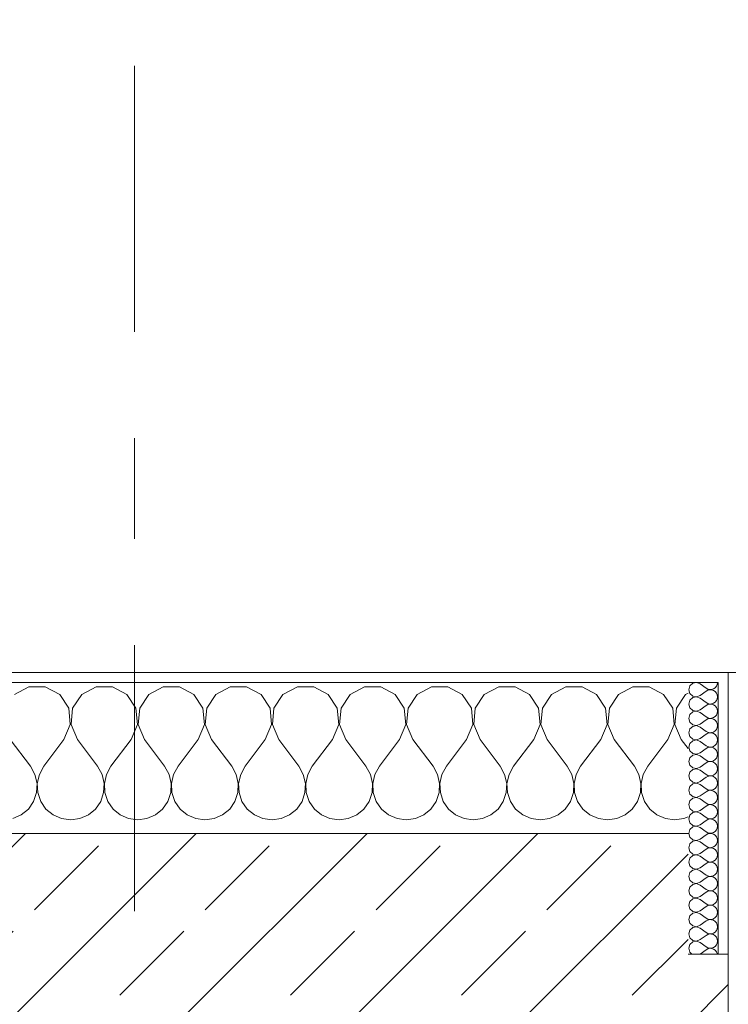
# Model space of a CAD drawing. Header units: metres. Extents: x -3.6 to 84.5, y -11 to 16.8.
# Tile 53 of 256: x 4 to 4.7, y 13.5 to 14.5. Entities that reach past the tile are written whole.
import ezdxf

# ---------------------------------------------------------------- set-up
doc = ezdxf.new("R2010")
doc.units = ezdxf.units.M
doc.header["$MEASUREMENT"] = 0
doc.linetypes.add('Strichlinie doppelt', pattern=[0.546806, 0.264583, -0.105833, 0.070556, -0.105833])
for name, color, linetype in [('154 - Bemaßung_ Beschriftung.Ausbau - Deckenspiegel', 7, 'Continuous'), ('451 - Universal.Achsen Raster', 7, 'Continuous'), ('604 - Struktur.Wand Aussen', 7, 'Continuous')]:
    doc.layers.add(name, color=color, linetype=linetype)
doc.styles.add('ERSTELLTER_STIL_2', font='txt')
doc.dimstyles.new('ERSTELLTER_STIL__2', dxfattribs={"dimtxt": 0.1, "dimasz": 0.0532, "dimexe": 0.18, "dimexo": 0.0625, "dimgap": 0, "dimtad": 1, "dimtih": 1, "dimtoh": 1, "dimzin": 0, "dimdsep": 46, "dimtxsty": 'ERSTELLTER_STIL_2', "dimblk": 'ARROWHEAD_2', "dimblk1": 'ARROWHEAD_2', "dimblk2": 'ARROWHEAD_2', "dimcen": 0.09, "dimse1": 1, "dimse2": 1, "dimclrd": 7, "dimclre": 7, "dimclrt": 7, "dimazin": 0, "dimtfac": 1, "dimtdec": 4, "dimtmove": 0, "dimatfit": 3, "dimfxl": 1, "dimtolj": 1, "dimtzin": 0, "dimarcsym": 0})
pattern_1 = [(0, (0, 0), (0, 0.08660254), [0, -0.05]), (0, (0.025, 0.0433), (0, 0.08660254), [0, -0.05])]

# ---------------------------------------------------------------- blocks, each defined once
blk = doc.blocks.new('*X31')
at = {"layer": '604 - Struktur.Wand Aussen', "color": 7, "linetype": 'Continuous', "lineweight": 5}
for p, q in [((4.02521, 13.84066), (4.0109, 13.83299)), ((4.04145, 13.84066), (4.02521, 13.84066)), ((4.05576, 13.83299), (4.04145, 13.84066)), ((4.09188, 13.84066), (4.07757, 13.83299)), ((4.10812, 13.84066), (4.09188, 13.84066)), ((4.12243, 13.83299), (4.10812, 13.84066)), ((4.15855, 13.84066), (4.14424, 13.83299)), ((4.17479, 13.84066), (4.15855, 13.84066)), ((4.1891, 13.83299), (4.17479, 13.84066)), ((4.22521, 13.84066), (4.2109, 13.83299)), ((4.24145, 13.84066), (4.22521, 13.84066)), ((4.25576, 13.83299), (4.24145, 13.84066)), ((4.29188, 13.84066), (4.27757, 13.83299)), ((4.30812, 13.84066), (4.29188, 13.84066)), ((4.32243, 13.83299), (4.30812, 13.84066)), ((4.35855, 13.84066), (4.34424, 13.83299)), ((4.37479, 13.84066), (4.35855, 13.84066)), ((4.3891, 13.83299), (4.37479, 13.84066)), ((4.42521, 13.84066), (4.4109, 13.83299)), ((4.44145, 13.84066), (4.42521, 13.84066)), ((4.45576, 13.83299), (4.44145, 13.84066)), ((4.49188, 13.84066), (4.47757, 13.83299)), ((4.50812, 13.84066), (4.49188, 13.84066)), ((4.52243, 13.83299), (4.50812, 13.84066)), ((4.55855, 13.84066), (4.54424, 13.83299)), ((4.57479, 13.84066), (4.55855, 13.84066)), ((4.5891, 13.83299), (4.57479, 13.84066)), ((4.62521, 13.84066), (4.6109, 13.83299)), ((4.64145, 13.84066), (4.62521, 13.84066)), ((4.65576, 13.83299), (4.64145, 13.84066)), ((4.68, 13.83429), (4.67757, 13.83299)), ((4.06475, 13.81947), (4.05576, 13.83299)), ((4.07757, 13.83299), (4.06858, 13.81947)), ((4.13142, 13.81947), (4.12243, 13.83299)), ((4.14424, 13.83299), (4.13525, 13.81947)), ((4.19808, 13.81947), (4.1891, 13.83299)), ((4.2109, 13.83299), (4.20192, 13.81947)), ((4.26475, 13.81947), (4.25576, 13.83299)), ((4.27757, 13.83299), (4.26858, 13.81947)), ((4.33142, 13.81947), (4.32243, 13.83299)), ((4.34424, 13.83299), (4.33525, 13.81947)), ((4.39808, 13.81947), (4.3891, 13.83299)), ((4.4109, 13.83299), (4.40192, 13.81947)), ((4.46475, 13.81947), (4.45576, 13.83299)), ((4.47757, 13.83299), (4.46858, 13.81947)), ((4.53142, 13.81947), (4.52243, 13.83299)), ((4.54424, 13.83299), (4.53525, 13.81947)), ((4.59808, 13.81947), (4.5891, 13.83299)), ((4.6109, 13.83299), (4.60192, 13.81947)), ((4.66475, 13.81947), (4.65576, 13.83299)), ((4.67757, 13.83299), (4.66858, 13.81947)), ((4.06629, 13.8033), (4.06475, 13.81947)), ((4.06858, 13.81947), (4.06705, 13.8033)), ((4.13295, 13.8033), (4.13142, 13.81947)), ((4.13525, 13.81947), (4.13371, 13.8033)), ((4.19962, 13.8033), (4.19808, 13.81947)), ((4.20192, 13.81947), (4.20038, 13.8033)), ((4.26629, 13.8033), (4.26475, 13.81947)), ((4.26858, 13.81947), (4.26705, 13.8033)), ((4.33295, 13.8033), (4.33142, 13.81947)), ((4.33525, 13.81947), (4.33371, 13.8033)), ((4.39962, 13.8033), (4.39808, 13.81947)), ((4.40192, 13.81947), (4.40038, 13.8033)), ((4.46629, 13.8033), (4.46475, 13.81947)), ((4.46858, 13.81947), (4.46705, 13.8033)), ((4.53295, 13.8033), (4.53142, 13.81947)), ((4.53525, 13.81947), (4.53371, 13.8033)), ((4.59962, 13.8033), (4.59808, 13.81947)), ((4.60192, 13.81947), (4.60038, 13.8033)), ((4.66629, 13.8033), (4.66475, 13.81947)), ((4.66858, 13.81947), (4.66705, 13.8033)), ((4.06, 13.78833), (4.06629, 13.8033)), ((4.06705, 13.8033), (4.07333, 13.78833)), ((4.12667, 13.78833), (4.13295, 13.8033)), ((4.13371, 13.8033), (4.14, 13.78833)), ((4.19333, 13.78833), (4.19962, 13.8033)), ((4.20038, 13.8033), (4.20667, 13.78833)), ((4.26, 13.78833), (4.26629, 13.8033)), ((4.26705, 13.8033), (4.27333, 13.78833)), ((4.32667, 13.78833), (4.33295, 13.8033)), ((4.33371, 13.8033), (4.34, 13.78833)), ((4.39333, 13.78833), (4.39962, 13.8033)), ((4.40038, 13.8033), (4.40667, 13.78833)), ((4.46, 13.78833), (4.46629, 13.8033)), ((4.46705, 13.8033), (4.47333, 13.78833)), ((4.52667, 13.78833), (4.53295, 13.8033)), ((4.53371, 13.8033), (4.54, 13.78833)), ((4.59333, 13.78833), (4.59962, 13.8033)), ((4.60038, 13.8033), (4.60667, 13.78833)), ((4.66, 13.78833), (4.66629, 13.8033)), ((4.66705, 13.8033), (4.67333, 13.78833)), ((4.00667, 13.78833), (4.02667, 13.76167)), ((4.06, 13.78833), (4.04, 13.76167)), ((4.07333, 13.78833), (4.09333, 13.76167)), ((4.12667, 13.78833), (4.10667, 13.76167)), ((4.14, 13.78833), (4.16, 13.76167)), ((4.19333, 13.78833), (4.17333, 13.76167)), ((4.20667, 13.78833), (4.22667, 13.76167)), ((4.26, 13.78833), (4.24, 13.76167)), ((4.27333, 13.78833), (4.29333, 13.76167)), ((4.32667, 13.78833), (4.30667, 13.76167)), ((4.34, 13.78833), (4.36, 13.76167)), ((4.39333, 13.78833), (4.37333, 13.76167)), ((4.40667, 13.78833), (4.42667, 13.76167)), ((4.46, 13.78833), (4.44, 13.76167)), ((4.47333, 13.78833), (4.49333, 13.76167)), ((4.52667, 13.78833), (4.50667, 13.76167)), ((4.54, 13.78833), (4.56, 13.76167)), ((4.59333, 13.78833), (4.57333, 13.76167)), ((4.60667, 13.78833), (4.62667, 13.76167)), ((4.66, 13.78833), (4.64, 13.76167)), ((4.67333, 13.78833), (4.68, 13.77944)), ((4.03112, 13.75362), (4.02667, 13.76167)), ((4.04, 13.76167), (4.03555, 13.75362)), ((4.09778, 13.75362), (4.09333, 13.76167)), ((4.10667, 13.76167), (4.10222, 13.75362)), ((4.16445, 13.75362), (4.16, 13.76167)), ((4.17333, 13.76167), (4.16888, 13.75362)), ((4.23112, 13.75362), (4.22667, 13.76167)), ((4.24, 13.76167), (4.23555, 13.75362)), ((4.29778, 13.75362), (4.29333, 13.76167)), ((4.30667, 13.76167), (4.30222, 13.75362)), ((4.36445, 13.75362), (4.36, 13.76167)), ((4.37333, 13.76167), (4.36888, 13.75362)), ((4.43112, 13.75362), (4.42667, 13.76167)), ((4.44, 13.76167), (4.43555, 13.75362)), ((4.49778, 13.75362), (4.49333, 13.76167)), ((4.50667, 13.76167), (4.50222, 13.75362)), ((4.56445, 13.75362), (4.56, 13.76167)), ((4.57333, 13.76167), (4.56888, 13.75362)), ((4.63112, 13.75362), (4.62667, 13.76167)), ((4.64, 13.76167), (4.63555, 13.75362)), ((4.0332, 13.74466), (4.03112, 13.75362)), ((4.03555, 13.75362), (4.03347, 13.74466)), ((4.09987, 13.74466), (4.09778, 13.75362)), ((4.10222, 13.75362), (4.10013, 13.74466)), ((4.16653, 13.74466), (4.16445, 13.75362)), ((4.16888, 13.75362), (4.1668, 13.74466)), ((4.2332, 13.74466), (4.23112, 13.75362)), ((4.23555, 13.75362), (4.23347, 13.74466)), ((4.29987, 13.74466), (4.29778, 13.75362)), ((4.30222, 13.75362), (4.30013, 13.74466)), ((4.36653, 13.74466), (4.36445, 13.75362)), ((4.36888, 13.75362), (4.3668, 13.74466)), ((4.4332, 13.74466), (4.43112, 13.75362)), ((4.43555, 13.75362), (4.43347, 13.74466)), ((4.49987, 13.74466), (4.49778, 13.75362)), ((4.50222, 13.75362), (4.50013, 13.74466)), ((4.56653, 13.74466), (4.56445, 13.75362)), ((4.56888, 13.75362), (4.5668, 13.74466)), ((4.6332, 13.74466), (4.63112, 13.75362)), ((4.63555, 13.75362), (4.63347, 13.74466)), ((4.03275, 13.73547), (4.0332, 13.74466)), ((4.03347, 13.74466), (4.03391, 13.73547)), ((4.09942, 13.73547), (4.09987, 13.74466)), ((4.10013, 13.74466), (4.10058, 13.73547)), ((4.16609, 13.73547), (4.16653, 13.74466)), ((4.1668, 13.74466), (4.16725, 13.73547)), ((4.23275, 13.73547), (4.2332, 13.74466)), ((4.23347, 13.74466), (4.23391, 13.73547)), ((4.29942, 13.73547), (4.29987, 13.74466)), ((4.30013, 13.74466), (4.30058, 13.73547)), ((4.36609, 13.73547), (4.36653, 13.74466)), ((4.3668, 13.74466), (4.36725, 13.73547)), ((4.43275, 13.73547), (4.4332, 13.74466)), ((4.43347, 13.74466), (4.43391, 13.73547)), ((4.49942, 13.73547), (4.49987, 13.74466)), ((4.50013, 13.74466), (4.50058, 13.73547)), ((4.56609, 13.73547), (4.56653, 13.74466)), ((4.5668, 13.74466), (4.56725, 13.73547)), ((4.63275, 13.73547), (4.6332, 13.74466)), ((4.63347, 13.74466), (4.63391, 13.73547)), ((4.02461, 13.71918), (4.02981, 13.72676)), ((4.02981, 13.72676), (4.03275, 13.73547)), ((4.03391, 13.73547), (4.03685, 13.72676)), ((4.03685, 13.72676), (4.04206, 13.71918)), ((4.09127, 13.71918), (4.09648, 13.72676)), ((4.09648, 13.72676), (4.09942, 13.73547)), ((4.10058, 13.73547), (4.10352, 13.72676)), ((4.10352, 13.72676), (4.10873, 13.71918)), ((4.15794, 13.71918), (4.16315, 13.72676)), ((4.16315, 13.72676), (4.16609, 13.73547)), ((4.16725, 13.73547), (4.17019, 13.72676)), ((4.17019, 13.72676), (4.17539, 13.71918)), ((4.22461, 13.71918), (4.22981, 13.72676)), ((4.22981, 13.72676), (4.23275, 13.73547)), ((4.23391, 13.73547), (4.23685, 13.72676)), ((4.23685, 13.72676), (4.24206, 13.71918)), ((4.29127, 13.71918), (4.29648, 13.72676)), ((4.29648, 13.72676), (4.29942, 13.73547)), ((4.30058, 13.73547), (4.30352, 13.72676)), ((4.30352, 13.72676), (4.30873, 13.71918)), ((4.35794, 13.71918), (4.36315, 13.72676)), ((4.36315, 13.72676), (4.36609, 13.73547)), ((4.36725, 13.73547), (4.37019, 13.72676)), ((4.37019, 13.72676), (4.37539, 13.71918)), ((4.42461, 13.71918), (4.42981, 13.72676)), ((4.42981, 13.72676), (4.43275, 13.73547)), ((4.43391, 13.73547), (4.43685, 13.72676)), ((4.43685, 13.72676), (4.44206, 13.71918)), ((4.49127, 13.71918), (4.49648, 13.72676)), ((4.49648, 13.72676), (4.49942, 13.73547)), ((4.50058, 13.73547), (4.50352, 13.72676)), ((4.50352, 13.72676), (4.50873, 13.71918)), ((4.55794, 13.71918), (4.56315, 13.72676)), ((4.56315, 13.72676), (4.56609, 13.73547)), ((4.56725, 13.73547), (4.57019, 13.72676)), ((4.57019, 13.72676), (4.57539, 13.71918)), ((4.62461, 13.71918), (4.62981, 13.72676)), ((4.62981, 13.72676), (4.63275, 13.73547)), ((4.63391, 13.73547), (4.63685, 13.72676)), ((4.63685, 13.72676), (4.64206, 13.71918)), ((4.01752, 13.71331), (4.02461, 13.71918)), ((4.04206, 13.71918), (4.04914, 13.71331)), ((4.08419, 13.71331), (4.09127, 13.71918)), ((4.10873, 13.71918), (4.11581, 13.71331)), ((4.15086, 13.71331), (4.15794, 13.71918)), ((4.17539, 13.71918), (4.18248, 13.71331)), ((4.21752, 13.71331), (4.22461, 13.71918)), ((4.24206, 13.71918), (4.24914, 13.71331)), ((4.28419, 13.71331), (4.29127, 13.71918)), ((4.30873, 13.71918), (4.31581, 13.71331)), ((4.35086, 13.71331), (4.35794, 13.71918)), ((4.37539, 13.71918), (4.38248, 13.71331)), ((4.41752, 13.71331), (4.42461, 13.71918)), ((4.44206, 13.71918), (4.44914, 13.71331)), ((4.48419, 13.71331), (4.49127, 13.71918)), ((4.50873, 13.71918), (4.51581, 13.71331)), ((4.55086, 13.71331), (4.55794, 13.71918)), ((4.57539, 13.71918), (4.58248, 13.71331)), ((4.61752, 13.71331), (4.62461, 13.71918)), ((4.64206, 13.71918), (4.64914, 13.71331)), ((4.00911, 13.7096), (4.01752, 13.71331)), ((4.04914, 13.71331), (4.05756, 13.7096)), ((4.05756, 13.7096), (4.06667, 13.70833)), ((4.06667, 13.70833), (4.07578, 13.7096)), ((4.07578, 13.7096), (4.08419, 13.71331)), ((4.11581, 13.71331), (4.12422, 13.7096)), ((4.12422, 13.7096), (4.13333, 13.70833)), ((4.13333, 13.70833), (4.14244, 13.7096)), ((4.14244, 13.7096), (4.15086, 13.71331)), ((4.18248, 13.71331), (4.19089, 13.7096)), ((4.19089, 13.7096), (4.2, 13.70833)), ((4.2, 13.70833), (4.20911, 13.7096)), ((4.20911, 13.7096), (4.21752, 13.71331)), ((4.24914, 13.71331), (4.25756, 13.7096)), ((4.25756, 13.7096), (4.26667, 13.70833)), ((4.26667, 13.70833), (4.27578, 13.7096)), ((4.27578, 13.7096), (4.28419, 13.71331)), ((4.31581, 13.71331), (4.32422, 13.7096)), ((4.32422, 13.7096), (4.33333, 13.70833)), ((4.33333, 13.70833), (4.34244, 13.7096)), ((4.34244, 13.7096), (4.35086, 13.71331)), ((4.38248, 13.71331), (4.39089, 13.7096)), ((4.39089, 13.7096), (4.4, 13.70833)), ((4.4, 13.70833), (4.40911, 13.7096)), ((4.40911, 13.7096), (4.41752, 13.71331)), ((4.44914, 13.71331), (4.45756, 13.7096)), ((4.45756, 13.7096), (4.46667, 13.70833)), ((4.46667, 13.70833), (4.47578, 13.7096)), ((4.47578, 13.7096), (4.48419, 13.71331)), ((4.51581, 13.71331), (4.52422, 13.7096)), ((4.52422, 13.7096), (4.53333, 13.70833)), ((4.53333, 13.70833), (4.54244, 13.7096)), ((4.54244, 13.7096), (4.55086, 13.71331)), ((4.58248, 13.71331), (4.59089, 13.7096)), ((4.59089, 13.7096), (4.6, 13.70833)), ((4.6, 13.70833), (4.60911, 13.7096)), ((4.60911, 13.7096), (4.61752, 13.71331)), ((4.64914, 13.71331), (4.65756, 13.7096)), ((4.65756, 13.7096), (4.66667, 13.70833)), ((4.66667, 13.70833), (4.67578, 13.7096)), ((4.67578, 13.7096), (4.68, 13.71146))]:
    blk.add_line(p, q, dxfattribs=at)
blk = doc.blocks.new('*X52')
at = {"layer": '604 - Struktur.Wand Aussen', "color": 7, "linetype": 'Continuous', "lineweight": 5}
for p, q in [((4.68466, 13.84425), (4.68178, 13.84161)), ((4.6885, 13.84497), (4.68466, 13.84425)), ((4.69214, 13.84357), (4.6885, 13.84497)), ((4.70901, 13.84305), (4.70929, 13.845)), ((4.68178, 13.84161), (4.68071, 13.83786)), ((4.68071, 13.83786), (4.68178, 13.8341)), ((4.69214, 13.84357), (4.69786, 13.83929)), ((4.69214, 13.83214), (4.69786, 13.83643)), ((4.69786, 13.83929), (4.69958, 13.83833)), ((4.69958, 13.83738), (4.69786, 13.83643)), ((4.69958, 13.83833), (4.7015, 13.83789)), ((4.7015, 13.83783), (4.69958, 13.83738)), ((4.7015, 13.83789), (4.70347, 13.83798)), ((4.70347, 13.83773), (4.7015, 13.83783)), ((4.70347, 13.83798), (4.70534, 13.83861)), ((4.70534, 13.8371), (4.70347, 13.83773)), ((4.70534, 13.83861), (4.70696, 13.83973)), ((4.70696, 13.83599), (4.70534, 13.8371)), ((4.70696, 13.83973), (4.70822, 13.84124)), ((4.70822, 13.83447), (4.70696, 13.83599)), ((4.70822, 13.84124), (4.70901, 13.84305)), ((4.70901, 13.83267), (4.70822, 13.83447)), ((4.68178, 13.82733), (4.68071, 13.82357)), ((4.68178, 13.8341), (4.68466, 13.83147)), ((4.68466, 13.82996), (4.68178, 13.82733)), ((4.68466, 13.83147), (4.6885, 13.83074)), ((4.6885, 13.83069), (4.68466, 13.82996)), ((4.6885, 13.83074), (4.69214, 13.83214)), ((4.69214, 13.82929), (4.6885, 13.83069)), ((4.69214, 13.82929), (4.69786, 13.825)), ((4.69786, 13.825), (4.69958, 13.82405)), ((4.70534, 13.82433), (4.70696, 13.82544)), ((4.70696, 13.82544), (4.70822, 13.82696)), ((4.70822, 13.82696), (4.70901, 13.82876)), ((4.70929, 13.83071), (4.70901, 13.83267)), ((4.70901, 13.82876), (4.70929, 13.83071)), ((4.68071, 13.82357), (4.68178, 13.81982)), ((4.68178, 13.81982), (4.68466, 13.81718)), ((4.68466, 13.81567), (4.68178, 13.81304)), ((4.68466, 13.81718), (4.6885, 13.81646)), ((4.6885, 13.8164), (4.68466, 13.81567)), ((4.6885, 13.81646), (4.69214, 13.81786)), ((4.69214, 13.815), (4.6885, 13.8164)), ((4.69214, 13.81786), (4.69786, 13.82214)), ((4.69214, 13.815), (4.69786, 13.81071)), ((4.69958, 13.8231), (4.69786, 13.82214)), ((4.69958, 13.82405), (4.7015, 13.8236)), ((4.7015, 13.82354), (4.69958, 13.8231)), ((4.7015, 13.8236), (4.70347, 13.8237)), ((4.70347, 13.82345), (4.7015, 13.82354)), ((4.70347, 13.8237), (4.70534, 13.82433)), ((4.70534, 13.82282), (4.70347, 13.82345)), ((4.70696, 13.8217), (4.70534, 13.82282)), ((4.70822, 13.82018), (4.70696, 13.8217)), ((4.70901, 13.81838), (4.70822, 13.82018)), ((4.70929, 13.81643), (4.70901, 13.81838)), ((4.70901, 13.81448), (4.70929, 13.81643)), ((4.68178, 13.81304), (4.68071, 13.80929)), ((4.68071, 13.80929), (4.68178, 13.80553)), ((4.68178, 13.80553), (4.68466, 13.8029)), ((4.69214, 13.80357), (4.69786, 13.80786)), ((4.69786, 13.81071), (4.69958, 13.80976)), ((4.69958, 13.80881), (4.69786, 13.80786)), ((4.69958, 13.80976), (4.7015, 13.80931)), ((4.7015, 13.80926), (4.69958, 13.80881)), ((4.7015, 13.80931), (4.70347, 13.80941)), ((4.70347, 13.80916), (4.7015, 13.80926)), ((4.70347, 13.80941), (4.70534, 13.81004)), ((4.70534, 13.80853), (4.70347, 13.80916)), ((4.70534, 13.81004), (4.70696, 13.81116)), ((4.70696, 13.80742), (4.70534, 13.80853)), ((4.70696, 13.81116), (4.70822, 13.81267)), ((4.70822, 13.8059), (4.70696, 13.80742)), ((4.70822, 13.81267), (4.70901, 13.81448)), ((4.70901, 13.80409), (4.70822, 13.8059)), ((4.68178, 13.79876), (4.68071, 13.795)), ((4.68466, 13.80139), (4.68178, 13.79876)), ((4.68466, 13.8029), (4.6885, 13.80217)), ((4.6885, 13.80211), (4.68466, 13.80139)), ((4.6885, 13.80217), (4.69214, 13.80357)), ((4.69214, 13.80071), (4.6885, 13.80211)), ((4.69214, 13.80071), (4.69786, 13.79643)), ((4.69786, 13.79643), (4.69958, 13.79547)), ((4.69958, 13.79547), (4.7015, 13.79503)), ((4.7015, 13.79503), (4.70347, 13.79512)), ((4.70347, 13.79512), (4.70534, 13.79575)), ((4.70534, 13.79575), (4.70696, 13.79687)), ((4.70696, 13.79687), (4.70822, 13.79839)), ((4.70822, 13.79839), (4.70901, 13.80019)), ((4.70929, 13.80214), (4.70901, 13.80409)), ((4.70901, 13.80019), (4.70929, 13.80214)), ((4.68071, 13.795), (4.68178, 13.79124)), ((4.68178, 13.79124), (4.68466, 13.78861)), ((4.68466, 13.7871), (4.68178, 13.78447)), ((4.68466, 13.78861), (4.6885, 13.78789)), ((4.6885, 13.78783), (4.68466, 13.7871)), ((4.6885, 13.78789), (4.69214, 13.78929)), ((4.69214, 13.78643), (4.6885, 13.78783)), ((4.69214, 13.78929), (4.69786, 13.79357)), ((4.69214, 13.78643), (4.69786, 13.78214)), ((4.69958, 13.79453), (4.69786, 13.79357)), ((4.7015, 13.79497), (4.69958, 13.79453)), ((4.70347, 13.79488), (4.7015, 13.79497)), ((4.70534, 13.79425), (4.70347, 13.79488)), ((4.70696, 13.79313), (4.70534, 13.79425)), ((4.70822, 13.79161), (4.70696, 13.79313)), ((4.70901, 13.78981), (4.70822, 13.79161)), ((4.70822, 13.7841), (4.70901, 13.78591)), ((4.70929, 13.78786), (4.70901, 13.78981)), ((4.70901, 13.78591), (4.70929, 13.78786)), ((4.68178, 13.78447), (4.68071, 13.78071)), ((4.68071, 13.78071), (4.68178, 13.77696)), ((4.68178, 13.77696), (4.68466, 13.77433)), ((4.69214, 13.775), (4.69786, 13.77929)), ((4.69786, 13.78214), (4.69958, 13.78119)), ((4.69958, 13.78024), (4.69786, 13.77929)), ((4.69958, 13.78119), (4.7015, 13.78074)), ((4.7015, 13.78069), (4.69958, 13.78024)), ((4.7015, 13.78074), (4.70347, 13.78084)), ((4.70347, 13.78059), (4.7015, 13.78069)), ((4.70347, 13.78084), (4.70534, 13.78147)), ((4.70534, 13.77996), (4.70347, 13.78059)), ((4.70534, 13.78147), (4.70696, 13.78258)), ((4.70696, 13.77884), (4.70534, 13.77996)), ((4.70696, 13.78258), (4.70822, 13.7841)), ((4.70822, 13.77733), (4.70696, 13.77884)), ((4.70901, 13.77552), (4.70822, 13.77733)), ((4.70929, 13.77357), (4.70901, 13.77552)), ((4.68178, 13.77018), (4.68071, 13.76643)), ((4.68071, 13.76643), (4.68178, 13.76267)), ((4.68466, 13.77282), (4.68178, 13.77018)), ((4.68466, 13.77433), (4.6885, 13.7736)), ((4.6885, 13.77354), (4.68466, 13.77282)), ((4.6885, 13.7736), (4.69214, 13.775)), ((4.69214, 13.77214), (4.6885, 13.77354)), ((4.69214, 13.77214), (4.69786, 13.76786)), ((4.69786, 13.76786), (4.69958, 13.7669)), ((4.69958, 13.76595), (4.69786, 13.765)), ((4.69958, 13.7669), (4.7015, 13.76646)), ((4.7015, 13.7664), (4.69958, 13.76595)), ((4.7015, 13.76646), (4.70347, 13.76655)), ((4.70347, 13.7663), (4.7015, 13.7664)), ((4.70347, 13.76655), (4.70534, 13.76718)), ((4.70534, 13.76567), (4.70347, 13.7663)), ((4.70534, 13.76718), (4.70696, 13.7683)), ((4.70696, 13.76456), (4.70534, 13.76567)), ((4.70696, 13.7683), (4.70822, 13.76982)), ((4.70822, 13.76982), (4.70901, 13.77162)), ((4.70901, 13.77162), (4.70929, 13.77357)), ((4.68178, 13.7559), (4.68071, 13.75214)), ((4.68178, 13.76267), (4.68466, 13.76004)), ((4.68466, 13.75853), (4.68178, 13.7559)), ((4.68466, 13.76004), (4.6885, 13.75931)), ((4.6885, 13.75926), (4.68466, 13.75853)), ((4.6885, 13.75931), (4.69214, 13.76071)), ((4.69214, 13.75786), (4.6885, 13.75926)), ((4.69214, 13.76071), (4.69786, 13.765)), ((4.69214, 13.75786), (4.69786, 13.75357)), ((4.70822, 13.76304), (4.70696, 13.76456)), ((4.70901, 13.76124), (4.70822, 13.76304)), ((4.70822, 13.75553), (4.70901, 13.75733)), ((4.70929, 13.75929), (4.70901, 13.76124)), ((4.70901, 13.75733), (4.70929, 13.75929)), ((4.68071, 13.75214), (4.68178, 13.74839)), ((4.68178, 13.74839), (4.68466, 13.74575)), ((4.6885, 13.74503), (4.69214, 13.74643)), ((4.69214, 13.74643), (4.69786, 13.75071)), ((4.69786, 13.75357), (4.69958, 13.75262)), ((4.69958, 13.75167), (4.69786, 13.75071)), ((4.69958, 13.75262), (4.7015, 13.75217)), ((4.7015, 13.75211), (4.69958, 13.75167)), ((4.7015, 13.75217), (4.70347, 13.75227)), ((4.70347, 13.75202), (4.7015, 13.75211)), ((4.70347, 13.75227), (4.70534, 13.7529)), ((4.70534, 13.75139), (4.70347, 13.75202)), ((4.70534, 13.7529), (4.70696, 13.75401)), ((4.70696, 13.75027), (4.70534, 13.75139)), ((4.70696, 13.75401), (4.70822, 13.75553)), ((4.70822, 13.74876), (4.70696, 13.75027)), ((4.70901, 13.74695), (4.70822, 13.74876)), ((4.70929, 13.745), (4.70901, 13.74695)), ((4.68178, 13.74161), (4.68071, 13.73786)), ((4.68071, 13.73786), (4.68178, 13.7341)), ((4.68466, 13.74425), (4.68178, 13.74161)), ((4.68466, 13.74575), (4.6885, 13.74503)), ((4.6885, 13.74497), (4.68466, 13.74425)), ((4.69214, 13.74357), (4.6885, 13.74497)), ((4.69214, 13.74357), (4.69786, 13.73929)), ((4.69214, 13.73214), (4.69786, 13.73643)), ((4.69786, 13.73929), (4.69958, 13.73833)), ((4.69958, 13.73738), (4.69786, 13.73643)), ((4.69958, 13.73833), (4.7015, 13.73789)), ((4.7015, 13.73783), (4.69958, 13.73738)), ((4.7015, 13.73789), (4.70347, 13.73798)), ((4.70347, 13.73773), (4.7015, 13.73783)), ((4.70347, 13.73798), (4.70534, 13.73861)), ((4.70534, 13.7371), (4.70347, 13.73773)), ((4.70534, 13.73861), (4.70696, 13.73973)), ((4.70696, 13.73599), (4.70534, 13.7371)), ((4.70696, 13.73973), (4.70822, 13.74124)), ((4.70822, 13.74124), (4.70901, 13.74305)), ((4.70901, 13.74305), (4.70929, 13.745)), ((4.68178, 13.72733), (4.68071, 13.72357)), ((4.68178, 13.7341), (4.68466, 13.73147)), ((4.68466, 13.72996), (4.68178, 13.72733)), ((4.68466, 13.73147), (4.6885, 13.73074)), ((4.6885, 13.73069), (4.68466, 13.72996)), ((4.6885, 13.73074), (4.69214, 13.73214)), ((4.69214, 13.72929), (4.6885, 13.73069)), ((4.69214, 13.72929), (4.69786, 13.725)), ((4.70822, 13.73447), (4.70696, 13.73599)), ((4.70696, 13.72544), (4.70822, 13.72696)), ((4.70901, 13.73267), (4.70822, 13.73447)), ((4.70822, 13.72696), (4.70901, 13.72876)), ((4.70929, 13.73071), (4.70901, 13.73267)), ((4.70901, 13.72876), (4.70929, 13.73071)), ((4.68071, 13.72357), (4.68178, 13.71982)), ((4.68178, 13.71982), (4.68466, 13.71718)), ((4.68466, 13.71718), (4.6885, 13.71646)), ((4.6885, 13.71646), (4.69214, 13.71786)), ((4.69214, 13.71786), (4.69786, 13.72214)), ((4.69786, 13.725), (4.69958, 13.72405)), ((4.69958, 13.7231), (4.69786, 13.72214)), ((4.69958, 13.72405), (4.7015, 13.7236)), ((4.7015, 13.72354), (4.69958, 13.7231)), ((4.7015, 13.7236), (4.70347, 13.7237)), ((4.70347, 13.72345), (4.7015, 13.72354)), ((4.70347, 13.7237), (4.70534, 13.72433)), ((4.70534, 13.72282), (4.70347, 13.72345)), ((4.70534, 13.72433), (4.70696, 13.72544)), ((4.70696, 13.7217), (4.70534, 13.72282)), ((4.70822, 13.72018), (4.70696, 13.7217)), ((4.70901, 13.71838), (4.70822, 13.72018)), ((4.70929, 13.71643), (4.70901, 13.71838)), ((4.68178, 13.71304), (4.68071, 13.70929)), ((4.68071, 13.70929), (4.68178, 13.70553)), ((4.68466, 13.71567), (4.68178, 13.71304)), ((4.6885, 13.7164), (4.68466, 13.71567)), ((4.69214, 13.715), (4.6885, 13.7164)), ((4.69214, 13.715), (4.69786, 13.71071)), ((4.69214, 13.70357), (4.69786, 13.70786)), ((4.69786, 13.71071), (4.69958, 13.70976)), ((4.69958, 13.70881), (4.69786, 13.70786)), ((4.69958, 13.70976), (4.7015, 13.70931)), ((4.7015, 13.70926), (4.69958, 13.70881)), ((4.7015, 13.70931), (4.70347, 13.70941)), ((4.70347, 13.70916), (4.7015, 13.70926)), ((4.70347, 13.70941), (4.70534, 13.71004)), ((4.70534, 13.70853), (4.70347, 13.70916)), ((4.70534, 13.71004), (4.70696, 13.71116)), ((4.70696, 13.70742), (4.70534, 13.70853)), ((4.70696, 13.71116), (4.70822, 13.71267)), ((4.70822, 13.7059), (4.70696, 13.70742)), ((4.70822, 13.71267), (4.70901, 13.71448)), ((4.70901, 13.71448), (4.70929, 13.71643)), ((4.68178, 13.69876), (4.68071, 13.695)), ((4.68178, 13.70553), (4.68466, 13.7029)), ((4.68466, 13.70139), (4.68178, 13.69876)), ((4.68466, 13.7029), (4.6885, 13.70217)), ((4.6885, 13.70211), (4.68466, 13.70139)), ((4.6885, 13.70217), (4.69214, 13.70357)), ((4.69214, 13.70071), (4.6885, 13.70211)), ((4.69214, 13.70071), (4.69786, 13.69643)), ((4.70696, 13.69687), (4.70822, 13.69839)), ((4.70901, 13.70409), (4.70822, 13.7059)), ((4.70822, 13.69839), (4.70901, 13.70019)), ((4.70929, 13.70214), (4.70901, 13.70409)), ((4.70901, 13.70019), (4.70929, 13.70214)), ((4.68071, 13.695), (4.68178, 13.69124)), ((4.68178, 13.69124), (4.68466, 13.68861)), ((4.68466, 13.68861), (4.6885, 13.68789)), ((4.6885, 13.68783), (4.68466, 13.6871)), ((4.6885, 13.68789), (4.69214, 13.68929)), ((4.69214, 13.68643), (4.6885, 13.68783)), ((4.69214, 13.68929), (4.69786, 13.69357)), ((4.69786, 13.69643), (4.69958, 13.69547)), ((4.69958, 13.69453), (4.69786, 13.69357)), ((4.69958, 13.69547), (4.7015, 13.69503)), ((4.7015, 13.69497), (4.69958, 13.69453)), ((4.7015, 13.69503), (4.70347, 13.69512)), ((4.70347, 13.69488), (4.7015, 13.69497)), ((4.70347, 13.69512), (4.70534, 13.69575)), ((4.70534, 13.69425), (4.70347, 13.69488)), ((4.70534, 13.69575), (4.70696, 13.69687)), ((4.70696, 13.69313), (4.70534, 13.69425)), ((4.70822, 13.69161), (4.70696, 13.69313)), ((4.70901, 13.68981), (4.70822, 13.69161)), ((4.70929, 13.68786), (4.70901, 13.68981)), ((4.70901, 13.68591), (4.70929, 13.68786)), ((4.68178, 13.68447), (4.68071, 13.68071)), ((4.68071, 13.68071), (4.68178, 13.67696)), ((4.68466, 13.6871), (4.68178, 13.68447)), ((4.69214, 13.68643), (4.69786, 13.68214)), ((4.69214, 13.675), (4.69786, 13.67929)), ((4.69786, 13.68214), (4.69958, 13.68119)), ((4.69958, 13.68024), (4.69786, 13.67929)), ((4.69958, 13.68119), (4.7015, 13.68074)), ((4.7015, 13.68069), (4.69958, 13.68024)), ((4.7015, 13.68074), (4.70347, 13.68084)), ((4.70347, 13.68059), (4.7015, 13.68069)), ((4.70347, 13.68084), (4.70534, 13.68147)), ((4.70534, 13.67996), (4.70347, 13.68059)), ((4.70534, 13.68147), (4.70696, 13.68258)), ((4.70696, 13.67884), (4.70534, 13.67996)), ((4.70696, 13.68258), (4.70822, 13.6841)), ((4.70822, 13.67733), (4.70696, 13.67884)), ((4.70822, 13.6841), (4.70901, 13.68591)), ((4.68178, 13.67018), (4.68071, 13.66643)), ((4.68178, 13.67696), (4.68466, 13.67433)), ((4.68466, 13.67282), (4.68178, 13.67018)), ((4.68466, 13.67433), (4.6885, 13.6736)), ((4.6885, 13.67354), (4.68466, 13.67282)), ((4.6885, 13.6736), (4.69214, 13.675)), ((4.69214, 13.67214), (4.6885, 13.67354)), ((4.69214, 13.67214), (4.69786, 13.66786)), ((4.69786, 13.66786), (4.69958, 13.6669)), ((4.70534, 13.66718), (4.70696, 13.6683)), ((4.70696, 13.6683), (4.70822, 13.66982)), ((4.70901, 13.67552), (4.70822, 13.67733)), ((4.70822, 13.66982), (4.70901, 13.67162)), ((4.70929, 13.67357), (4.70901, 13.67552)), ((4.70901, 13.67162), (4.70929, 13.67357)), ((4.68071, 13.66643), (4.68178, 13.66267)), ((4.68178, 13.66267), (4.68466, 13.66004)), ((4.68466, 13.65853), (4.68178, 13.6559)), ((4.68466, 13.66004), (4.6885, 13.65931)), ((4.6885, 13.65926), (4.68466, 13.65853)), ((4.6885, 13.65931), (4.69214, 13.66071)), ((4.69214, 13.65786), (4.6885, 13.65926)), ((4.69214, 13.66071), (4.69786, 13.665)), ((4.69958, 13.66595), (4.69786, 13.665)), ((4.69958, 13.6669), (4.7015, 13.66646)), ((4.7015, 13.6664), (4.69958, 13.66595)), ((4.7015, 13.66646), (4.70347, 13.66655)), ((4.70347, 13.6663), (4.7015, 13.6664)), ((4.70347, 13.66655), (4.70534, 13.66718)), ((4.70534, 13.66567), (4.70347, 13.6663)), ((4.70696, 13.66456), (4.70534, 13.66567)), ((4.70822, 13.66304), (4.70696, 13.66456)), ((4.70901, 13.66124), (4.70822, 13.66304)), ((4.70929, 13.65929), (4.70901, 13.66124)), ((4.70901, 13.65733), (4.70929, 13.65929)), ((4.68178, 13.6559), (4.68071, 13.65214)), ((4.68071, 13.65214), (4.68178, 13.64839)), ((4.68178, 13.64839), (4.68466, 13.64575)), ((4.69214, 13.65786), (4.69786, 13.65357)), ((4.69214, 13.64643), (4.69786, 13.65071)), ((4.69786, 13.65357), (4.69958, 13.65262)), ((4.69958, 13.65167), (4.69786, 13.65071)), ((4.69958, 13.65262), (4.7015, 13.65217)), ((4.7015, 13.65211), (4.69958, 13.65167)), ((4.7015, 13.65217), (4.70347, 13.65227)), ((4.70347, 13.65202), (4.7015, 13.65211)), ((4.70347, 13.65227), (4.70534, 13.6529)), ((4.70534, 13.65139), (4.70347, 13.65202)), ((4.70534, 13.6529), (4.70696, 13.65401)), ((4.70696, 13.65027), (4.70534, 13.65139)), ((4.70696, 13.65401), (4.70822, 13.65553)), ((4.70822, 13.64876), (4.70696, 13.65027)), ((4.70822, 13.65553), (4.70901, 13.65733)), ((4.70901, 13.64695), (4.70822, 13.64876)), ((4.68178, 13.64161), (4.68071, 13.63786)), ((4.68466, 13.64425), (4.68178, 13.64161)), ((4.68466, 13.64575), (4.6885, 13.64503)), ((4.6885, 13.64497), (4.68466, 13.64425)), ((4.6885, 13.64503), (4.69214, 13.64643)), ((4.69214, 13.64357), (4.6885, 13.64497)), ((4.69214, 13.64357), (4.69786, 13.63929)), ((4.69786, 13.63929), (4.69958, 13.63833)), ((4.70347, 13.63798), (4.70534, 13.63861)), ((4.70534, 13.63861), (4.70696, 13.63973)), ((4.70696, 13.63973), (4.70822, 13.64124)), ((4.70822, 13.64124), (4.70901, 13.64305)), ((4.70929, 13.645), (4.70901, 13.64695)), ((4.70901, 13.64305), (4.70929, 13.645)), ((4.68071, 13.63786), (4.68178, 13.6341)), ((4.68178, 13.6341), (4.68466, 13.63147)), ((4.68466, 13.62996), (4.68178, 13.62733)), ((4.68466, 13.63147), (4.6885, 13.63074)), ((4.6885, 13.63069), (4.68466, 13.62996)), ((4.6885, 13.63074), (4.69214, 13.63214)), ((4.69214, 13.62929), (4.6885, 13.63069)), ((4.69214, 13.63214), (4.69786, 13.63643)), ((4.69214, 13.62929), (4.69786, 13.625)), ((4.69958, 13.63738), (4.69786, 13.63643)), ((4.69958, 13.63833), (4.7015, 13.63789)), ((4.7015, 13.63783), (4.69958, 13.63738)), ((4.7015, 13.63789), (4.70347, 13.63798)), ((4.70347, 13.63773), (4.7015, 13.63783)), ((4.70534, 13.6371), (4.70347, 13.63773)), ((4.70696, 13.63599), (4.70534, 13.6371)), ((4.70822, 13.63447), (4.70696, 13.63599)), ((4.70901, 13.63267), (4.70822, 13.63447)), ((4.70822, 13.62696), (4.70901, 13.62876)), ((4.70929, 13.63071), (4.70901, 13.63267)), ((4.70901, 13.62876), (4.70929, 13.63071)), ((4.68178, 13.62733), (4.68071, 13.62357)), ((4.68071, 13.62357), (4.68178, 13.61982)), ((4.68178, 13.61982), (4.68466, 13.61718)), ((4.69214, 13.61786), (4.69786, 13.62214)), ((4.69786, 13.625), (4.69958, 13.62405)), ((4.69958, 13.6231), (4.69786, 13.62214)), ((4.69958, 13.62405), (4.7015, 13.6236)), ((4.7015, 13.62354), (4.69958, 13.6231)), ((4.7015, 13.6236), (4.70347, 13.6237)), ((4.70347, 13.62345), (4.7015, 13.62354)), ((4.70347, 13.6237), (4.70534, 13.62433)), ((4.70534, 13.62282), (4.70347, 13.62345)), ((4.70534, 13.62433), (4.70696, 13.62544)), ((4.70696, 13.6217), (4.70534, 13.62282)), ((4.70696, 13.62544), (4.70822, 13.62696)), ((4.70822, 13.62018), (4.70696, 13.6217)), ((4.70901, 13.61838), (4.70822, 13.62018)), ((4.68178, 13.61304), (4.68071, 13.60929)), ((4.68071, 13.60929), (4.68178, 13.60553)), ((4.68466, 13.61567), (4.68178, 13.61304)), ((4.68466, 13.61718), (4.6885, 13.61646)), ((4.6885, 13.6164), (4.68466, 13.61567)), ((4.6885, 13.61646), (4.69214, 13.61786)), ((4.69214, 13.615), (4.6885, 13.6164)), ((4.69214, 13.615), (4.69786, 13.61071)), ((4.69786, 13.61071), (4.69958, 13.60976)), ((4.69958, 13.60976), (4.7015, 13.60931)), ((4.7015, 13.60926), (4.69958, 13.60881)), ((4.7015, 13.60931), (4.70347, 13.60941)), ((4.70347, 13.60916), (4.7015, 13.60926)), ((4.70347, 13.60941), (4.70534, 13.61004)), ((4.70534, 13.60853), (4.70347, 13.60916)), ((4.70534, 13.61004), (4.70696, 13.61116)), ((4.70696, 13.61116), (4.70822, 13.61267)), ((4.70822, 13.61267), (4.70901, 13.61448)), ((4.70929, 13.61643), (4.70901, 13.61838)), ((4.70901, 13.61448), (4.70929, 13.61643)), ((4.68178, 13.60553), (4.68466, 13.6029)), ((4.68466, 13.60139), (4.68178, 13.59876)), ((4.68466, 13.6029), (4.6885, 13.60217)), ((4.6885, 13.60211), (4.68466, 13.60139)), ((4.6885, 13.60217), (4.69214, 13.60357)), ((4.69214, 13.60071), (4.6885, 13.60211)), ((4.69214, 13.60357), (4.69786, 13.60786)), ((4.69214, 13.60071), (4.69786, 13.59643)), ((4.69958, 13.60881), (4.69786, 13.60786)), ((4.70696, 13.60742), (4.70534, 13.60853)), ((4.70822, 13.6059), (4.70696, 13.60742)), ((4.70901, 13.60409), (4.70822, 13.6059)), ((4.70822, 13.59839), (4.70901, 13.60019)), ((4.70929, 13.60214), (4.70901, 13.60409)), ((4.70901, 13.60019), (4.70929, 13.60214)), ((4.68178, 13.59876), (4.68071, 13.595)), ((4.68071, 13.595), (4.68178, 13.59124)), ((4.68178, 13.59124), (4.68466, 13.58861)), ((4.69214, 13.58929), (4.69786, 13.59357)), ((4.69786, 13.59643), (4.69958, 13.59547)), ((4.69958, 13.59453), (4.69786, 13.59357)), ((4.69958, 13.59547), (4.7015, 13.59503)), ((4.7015, 13.59497), (4.69958, 13.59453)), ((4.7015, 13.59503), (4.70347, 13.59512)), ((4.70347, 13.59488), (4.7015, 13.59497)), ((4.70347, 13.59512), (4.70534, 13.59575)), ((4.70534, 13.59425), (4.70347, 13.59488)), ((4.70534, 13.59575), (4.70696, 13.59687)), ((4.70696, 13.59313), (4.70534, 13.59425)), ((4.70696, 13.59687), (4.70822, 13.59839)), ((4.70822, 13.59161), (4.70696, 13.59313)), ((4.70901, 13.58981), (4.70822, 13.59161)), ((4.70929, 13.58786), (4.70901, 13.58981)), ((4.68178, 13.58447), (4.68071, 13.58071)), ((4.68071, 13.58071), (4.68178, 13.57696)), ((4.68466, 13.5871), (4.68178, 13.58447)), ((4.68466, 13.58861), (4.6885, 13.58789)), ((4.6885, 13.58783), (4.68466, 13.5871)), ((4.6885, 13.58789), (4.69214, 13.58929)), ((4.69214, 13.58643), (4.6885, 13.58783)), ((4.69214, 13.58643), (4.69786, 13.58214)), ((4.69786, 13.58214), (4.69958, 13.58119)), ((4.69958, 13.58024), (4.69786, 13.57929)), ((4.69958, 13.58119), (4.7015, 13.58074)), ((4.7015, 13.58069), (4.69958, 13.58024)), ((4.7015, 13.58074), (4.70347, 13.58084)), ((4.70347, 13.58059), (4.7015, 13.58069)), ((4.70347, 13.58084), (4.70534, 13.58147)), ((4.70534, 13.57996), (4.70347, 13.58059)), ((4.70534, 13.58147), (4.70696, 13.58258)), ((4.70696, 13.57884), (4.70534, 13.57996)), ((4.70696, 13.58258), (4.70822, 13.5841)), ((4.70822, 13.5841), (4.70901, 13.58591)), ((4.70901, 13.58591), (4.70929, 13.58786)), ((4.68178, 13.57696), (4.68392, 13.575)), ((4.69214, 13.575), (4.69786, 13.57929)), ((4.70822, 13.57733), (4.70696, 13.57884)), ((4.70901, 13.57552), (4.70822, 13.57733)), ((4.70909, 13.575), (4.70901, 13.57552))]:
    blk.add_line(p, q, dxfattribs=at)
blk = doc.blocks.new('*D486')
at = {"layer": '154 - Bemaßung_ Beschriftung.Ausbau - Deckenspiegel', "color": 7, "linetype": 'Continuous', "lineweight": 5}
for p, q in [((3.70749, 14.57112), (3.70749, 14.67612)), ((4.18749, 14.57112), (4.18749, 14.67612)), ((3.7277, 14.65862), (3.68728, 14.58862)), ((4.2077, 14.65862), (4.16728, 14.58862)), ((3.70749, 14.62362), (4.18749, 14.62362))]:
    blk.add_line(p, q, dxfattribs=at)
at = {"layer": '154 - Bemaßung_ Beschriftung.Ausbau - Deckenspiegel', "color": 7, "lineweight": 5, "insert": (3.8716, 14.64362), "char_height": 0.1, "attachment_point": 7, "style": 'ERSTELLTER_STIL_2'}
blk.add_mtext('\\A1;{\\pql;\\fArial|b0|i0|c0|p38;48}', dxfattribs=at)
blk = doc.blocks.new('ARROWHEAD_2')
at = {"color": 0, "linetype": 'Continuous', "lineweight": 0}
for p, q in [((-0.378, -0.655), (0.378, 0.655)), ((0, 0), (-1, 0))]:
    blk.add_line(p, q, dxfattribs=at)
blk = doc.blocks.new('*D487')
at = {"layer": '154 - Bemaßung_ Beschriftung.Ausbau - Deckenspiegel', "color": 7, "linetype": 'Continuous', "lineweight": 5}
for p, q in [((4.18749, 14.57112), (4.18749, 14.67612)), ((4.66749, 14.57112), (4.66749, 14.67612)), ((4.2077, 14.65862), (4.16728, 14.58862)), ((4.6877, 14.65862), (4.64728, 14.58862)), ((4.18749, 14.62362), (4.66749, 14.62362))]:
    blk.add_line(p, q, dxfattribs=at)
at = {"layer": '154 - Bemaßung_ Beschriftung.Ausbau - Deckenspiegel', "color": 7, "lineweight": 5, "insert": (4.3516, 14.64362), "char_height": 0.1, "attachment_point": 7, "style": 'ERSTELLTER_STIL_2'}
blk.add_mtext('\\A1;{\\pql;\\fArial|b0|i0|c0|p38;48}', dxfattribs=at)
blk = doc.blocks.new('*D488')
at = {"layer": '154 - Bemaßung_ Beschriftung.Ausbau - Deckenspiegel', "color": 7, "linetype": 'Continuous', "lineweight": 5}
for p, q in [((4.66749, 14.57112), (4.66749, 14.67612)), ((5.14749, 14.57112), (5.14749, 14.67612)), ((4.6877, 14.65862), (4.64728, 14.58862)), ((5.1677, 14.65862), (5.12728, 14.58862)), ((4.66749, 14.62362), (5.14749, 14.62362))]:
    blk.add_line(p, q, dxfattribs=at)
at = {"layer": '154 - Bemaßung_ Beschriftung.Ausbau - Deckenspiegel', "color": 7, "lineweight": 5, "insert": (4.8316, 14.64362), "char_height": 0.1, "attachment_point": 7, "style": 'ERSTELLTER_STIL_2'}
blk.add_mtext('\\A1;{\\pql;\\fArial|b0|i0|c0|p38;48}', dxfattribs=at)

msp = doc.modelspace()

# ---------------------------------------------------------------- hatches: boundary and pattern name
at = {"layer": '604 - Struktur.Wand Aussen', "linetype": 'Continuous', "lineweight": 0, "true_color": 0x000000}
h = msp.add_hatch(dxfattribs=at)
h.set_pattern_fill('Verputz_0001', color=18, style=0, pattern_type=2)
h.set_pattern_definition(pattern_1)
h.paths.add_polyline_path([(3.53, 13.855), (3.53, 13.845), (4.71, 13.845), (4.71, 13.855)])
h = msp.add_hatch(dxfattribs=at)
h.set_pattern_fill('Verputz_0001', color=18, style=0, pattern_type=2)
h.set_pattern_definition(pattern_1)
h.paths.add_polyline_path([(4.71, 13.855), (4.71, 13.575), (4.72, 13.575), (4.72, 13.855)])
h = msp.add_hatch(dxfattribs=at)
h.set_pattern_fill('Beton__Stahlbeton_0001', color=18, style=0, pattern_type=2)
h.set_pattern_definition([(45, (0, 0), (-0.0848528, 0.0848528), []), (45, (-0.04243, 0.04243), (-0.0848528, 0.0848528), [0.09, -0.03])])
h.paths.add_polyline_path([(3.52, 13.505), (3.53, 13.505), (3.53, 13.455), (4.71, 13.455), (4.71, 13.505), (4.72, 13.505), (4.72, 13.575), (4.71, 13.575), (4.68, 13.575), (4.68, 13.695), (3.56, 13.695), (3.56, 13.575), (3.53, 13.575), (3.52, 13.575)])

# ---------------------------------------------------------------- linework, layer by layer
at = {"layer": '451 - Universal.Achsen Raster', "color": 160, "linetype": 'Strichlinie doppelt', "lineweight": 9, "true_color": 0x3232ff}
msp.add_line((4.12999, -10.585), (4.12999, 16.355), dxfattribs=at)
at = {"layer": '604 - Struktur.Wand Aussen', "color": 7, "linetype": 'Continuous', "lineweight": 5}
for p, q in [((4.71, 13.855), (4.72, 13.855)), ((4.72, 13.855), (4.72, 13.845)), ((4.68, 13.845), (3.56, 13.845)), ((4.68, 13.845), (4.71, 13.845)), ((4.71, 13.575), (4.71, 13.845)), ((4.71, 13.845), (4.71, 13.575)), ((4.72, 13.845), (4.72, 13.705)), ((4.72, 13.705), (4.72, 13.695)), ((4.72, 13.695), (4.72, 13.575)), ((4.68, 13.575), (4.71, 13.575)), ((4.71, 13.575), (4.72, 13.575))]:
    msp.add_line(p, q, dxfattribs=at)
at = {"layer": '604 - Struktur.Wand Aussen', "color": 7, "linetype": 'Continuous', "lineweight": 13}
for p, q in [((7.12, 13.855), (4.72, 13.855)), ((4.68, 13.695), (3.56, 13.695)), ((4.72, 13.575), (4.72, 13.505))]:
    msp.add_line(p, q, dxfattribs=at)
at = {"layer": '604 - Struktur.Wand Aussen', "color": 7, "linetype": 'Continuous', "lineweight": 5, "flags": 128}
msp.add_lwpolyline([(4.71, 13.855), (3.53, 13.855)], dxfattribs=at)

# ---------------------------------------------------------------- block references
at = {"layer": '604 - Struktur.Wand Aussen', "color": 7, "lineweight": 18}
for name in ['*X52', '*X31']:
    msp.add_blockref(name, (0, 0), dxfattribs=at)

# ---------------------------------------------------------------- dimensions: what is measured, and where the dimension line sits
at = {"layer": '154 - Bemaßung_ Beschriftung.Ausbau - Deckenspiegel', "color": 7, "linetype": 'Continuous', "lineweight": 5}
for base, p1, p2, picture, middle in [((4.18749, 14.62362), (3.70749, 12.10517), (4.18749, 12.60959), '*D486', (3.94784, 14.69362)), ((4.66749, 14.62362), (4.18749, 12.60959), (4.66749, 12.64468), '*D487', (4.42784, 14.69362)), ((5.14749, 14.62362), (4.66749, 12.64468), (5.14749, 12.64906), '*D488', (4.90784, 14.69362))]:
    dim = msp.add_linear_dim(base=base, p1=p1, p2=p2, dimstyle='ERSTELLTER_STIL__2', dxfattribs=at)
    dim.commit()
    dim.dimension.update_dxf_attribs({"geometry": picture, "text_midpoint": middle, "dimtype": 160})

doc.saveas('drawing.dxf')
